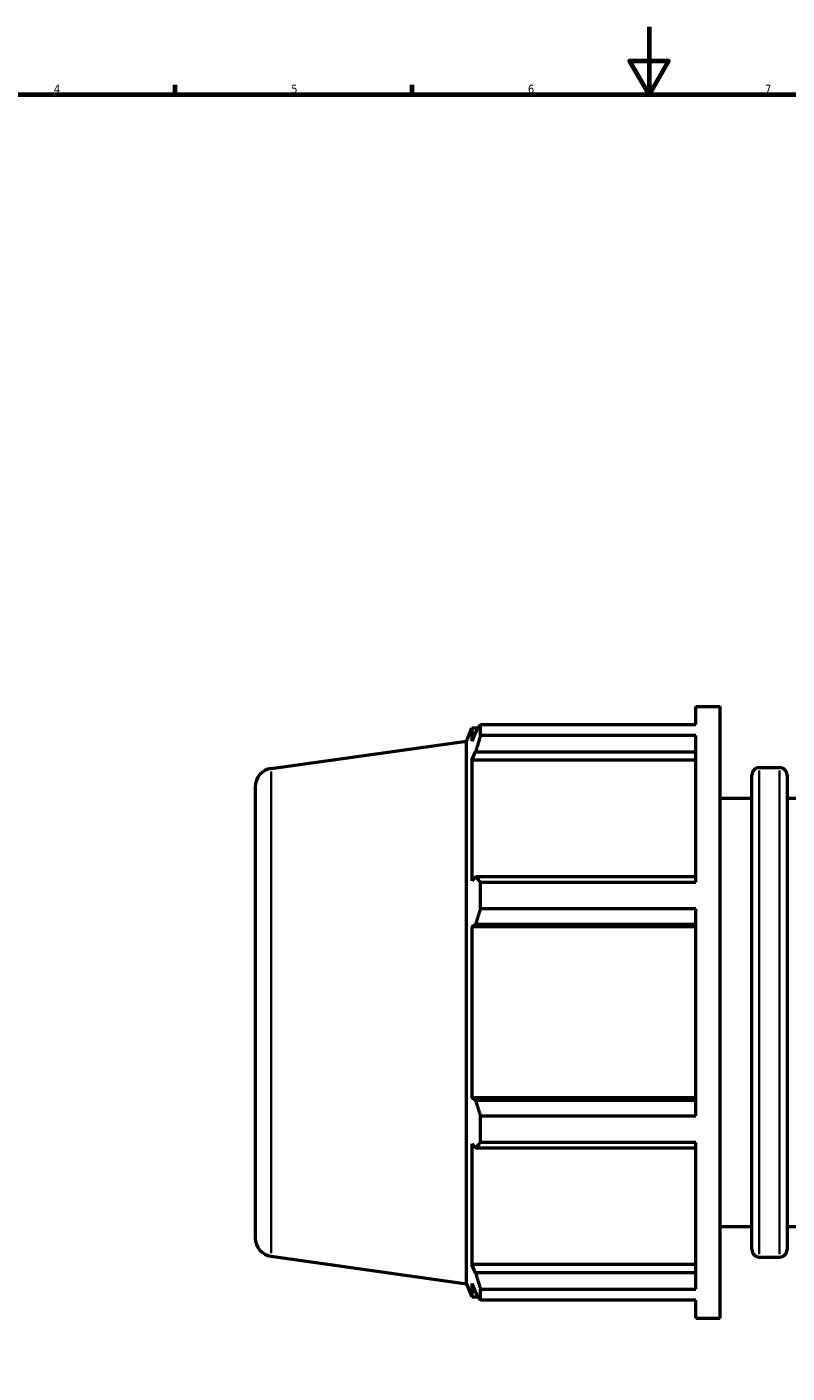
# Model space of a CAD drawing. Header units: millimetres. Extents: x -21 to 1695, y -211 to 1449.
# Tile 3 of 11: x 236 to 461, y 196 to 594. Entities that reach past the tile are written whole.
import ezdxf

# ---------------------------------------------------------------- set-up
doc = ezdxf.new("R2010")
doc.units = ezdxf.units.MM
for name, color, linetype, lineweight in [('Border (ISO)', 7, 'Continuous', 70), ('Visible (ISO)', 7, 'Continuous', 50), ('Visible Narrow (ISO)', 7, 'Continuous', 35)]:
    doc.layers.add(name, color=color, linetype=linetype, lineweight=lineweight)
doc.styles.add('Note Text (ISO)', font='tahoma.ttf')

# ---------------------------------------------------------------- blocks, each defined once
blk = doc.blocks.new('Borders Default Border')
at = {"layer": 'Border (ISO)'}
for p, q in [((280.33, 574), (280.33, 576.9)), ((350.42, 574), (350.42, 576.9))]:
    blk.add_line(p, q, dxfattribs=at)
at = {"layer": 'Border (ISO)', "flags": 128}
for points in [[(420.5, 594), (420.5, 574), (414.73, 584), (426.27, 584), (420.5, 574)], [(20, 20), (20, 574), (821, 574), (821, 20), (20, 20)]]:
    blk.add_lwpolyline(points, dxfattribs=at)
at = {"layer": 'Border (ISO)', "color": 232, "true_color": 0xca0064, "char_height": 2.5, "attachment_point": 7, "style": 'Note Text (ISO)'}
for s, insert in [('4', (244.42, 574.4)), ('5', (314.64, 574.35)), ('6', (384.66, 574.35)), ('7', (454.77, 574.4))]:
    blk.add_mtext(s, dxfattribs=dict(at, insert=insert))

msp = doc.modelspace()

# ---------------------------------------------------------------- linework, layer by layer
at = {"layer": 'Visible (ISO)'}
for p, q in [((434.2912, 387.5814), (434.2912, 392.9274)), ((434.2912, 392.9274), (441.5312, 392.9274)), ((441.5312, 211.9274), (441.5312, 392.9274)), ((366.5312, 382.7112), (368.0993, 386.5924)), ((368.0993, 386.5924), (368.0993, 382.697)), ((368.0993, 386.5924), (370.0216, 386.5924)), ((370.6588, 387.5814), (434.2912, 387.5814)), ((370.6588, 384.3088), (370.6588, 387.5814)), ((308.7658, 374.5928), (366.5312, 382.7112)), ((366.5312, 222.1436), (366.5312, 382.7112)), ((369.1963, 385.2863), (368.0993, 382.697)), ((434.2912, 384.3088), (370.6588, 384.3088)), ((434.2912, 340.9719), (434.2912, 384.3088)), ((368.0993, 377.0826), (369.1963, 379.4909)), ((369.1963, 379.4909), (434.2912, 379.4909)), ((368.0993, 377.0826), (368.0993, 341.2904)), ((434.2912, 377.0826), (368.0993, 377.0826)), ((453.1062, 374.8274), (459.1229, 374.8274)), ((450.9062, 232.2274), (450.9062, 372.6274)), ((461.3229, 372.6274), (461.3229, 232.2274)), ((304.0312, 369.1463), (304.0312, 235.7084)), ((441.5312, 365.7774), (450.9062, 365.7774)), ((461.3229, 365.7774), (533.2795, 365.7774)), ((369.1963, 342.5441), (368.0993, 341.2904)), ((434.2912, 342.5441), (369.1963, 342.5441)), ((370.6588, 340.9719), (434.2912, 340.9719)), ((370.6588, 333.0712), (370.6588, 340.9719)), ((434.2912, 333.0712), (370.6588, 333.0712)), ((434.2912, 271.7835), (434.2912, 333.0712)), ((368.0993, 327.7363), (369.1963, 328.5527)), ((434.2912, 327.7363), (368.0993, 327.7363)), ((368.0993, 327.7363), (368.0993, 277.1185)), ((369.1963, 328.5527), (434.2912, 328.5527)), ((434.2912, 277.1185), (368.0993, 277.1185)), ((369.1963, 276.3021), (368.0993, 277.1185)), ((434.2912, 276.3021), (369.1963, 276.3021)), ((370.6588, 271.7835), (434.2912, 271.7835)), ((370.6588, 263.8829), (370.6588, 271.7835)), ((368.0993, 263.5643), (368.0993, 227.7721)), ((368.0993, 263.5643), (369.1963, 262.3107)), ((434.2912, 263.8829), (370.6588, 263.8829)), ((434.2912, 220.5459), (434.2912, 263.8829)), ((369.1963, 262.3107), (434.2912, 262.3107)), ((441.5312, 239.0774), (450.9062, 239.0774)), ((461.3229, 239.0774), (771.7396, 239.0774)), ((308.7658, 230.262), (366.5312, 222.1436)), ((434.2912, 227.7721), (368.0993, 227.7721)), ((369.1963, 225.3639), (368.0993, 227.7721)), ((453.1062, 230.0274), (459.1229, 230.0274)), ((434.2912, 225.3639), (369.1963, 225.3639)), ((366.5312, 222.1436), (368.0993, 218.2624)), ((368.0993, 222.1578), (368.0993, 218.2624)), ((368.0993, 222.1578), (369.1963, 219.5684)), ((370.6588, 220.5459), (434.2912, 220.5459)), ((370.6588, 217.2734), (370.6588, 220.5459)), ((368.0993, 218.2624), (370.0216, 218.2624)), ((434.2912, 217.2734), (370.6588, 217.2734)), ((434.2912, 211.9274), (434.2912, 217.2734)), ((434.2912, 211.9274), (441.5312, 211.9274))]:
    msp.add_line(p, q, dxfattribs=at)
for centre, radius, start, end in [((309.5312, 369.1463), 5.5, 98, 180), ((453.1062, 372.6274), 2.2, 90, 180), ((459.1229, 372.6274), 2.2, 0, 90), ((309.5312, 235.7084), 5.5, 180, 262), ((453.1062, 232.2274), 2.2, 180, 270), ((459.1229, 232.2274), 2.2, 270, 0)]:
    msp.add_arc(centre, radius, start, end, dxfattribs=at)
for points, weights in [([(369.1963, 385.2863), (369.8983, 386.4104), (370.6588, 387.5814)], [1.00168946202, 1.00125313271, 1]), ([(370.6588, 384.3088), (369.8983, 381.8507), (369.1963, 379.4909)], [1, 1.00125313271, 1.00168946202]), ([(369.1963, 342.5441), (369.8983, 341.774), (370.6588, 340.9719)], [1.00168946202, 1.00125313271, 1]), ([(370.6588, 333.0712), (369.8983, 330.7659), (369.1963, 328.5527)], [1, 1.00125313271, 1.00168946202]), ([(369.1963, 276.3021), (369.8983, 274.0889), (370.6588, 271.7835)], [1.00168946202, 1.00125313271, 1]), ([(370.6588, 263.8829), (369.8983, 263.0807), (369.1963, 262.3107)], [1, 1.00125313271, 1.00168946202]), ([(369.1963, 225.3639), (369.8983, 223.0041), (370.6588, 220.5459)], [1.00168946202, 1.00125313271, 1]), ([(370.6588, 217.2734), (369.8983, 218.4443), (369.1963, 219.5684)], [1, 1.00125313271, 1.00168946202])]:
    msp.add_rational_spline(points, weights, degree=2, dxfattribs=at)
at = {"layer": 'Visible Narrow (ISO)'}
for p, q in [((308.7658, 231.1505), (308.7658, 373.7043)), ((453.1062, 373.936), (453.1062, 230.9187)), ((459.1229, 230.9187), (459.1229, 373.936))]:
    msp.add_line(p, q, dxfattribs=at)

# ---------------------------------------------------------------- block references
msp.add_blockref('Borders Default Border', (0, 0))

doc.saveas('drawing.dxf')
